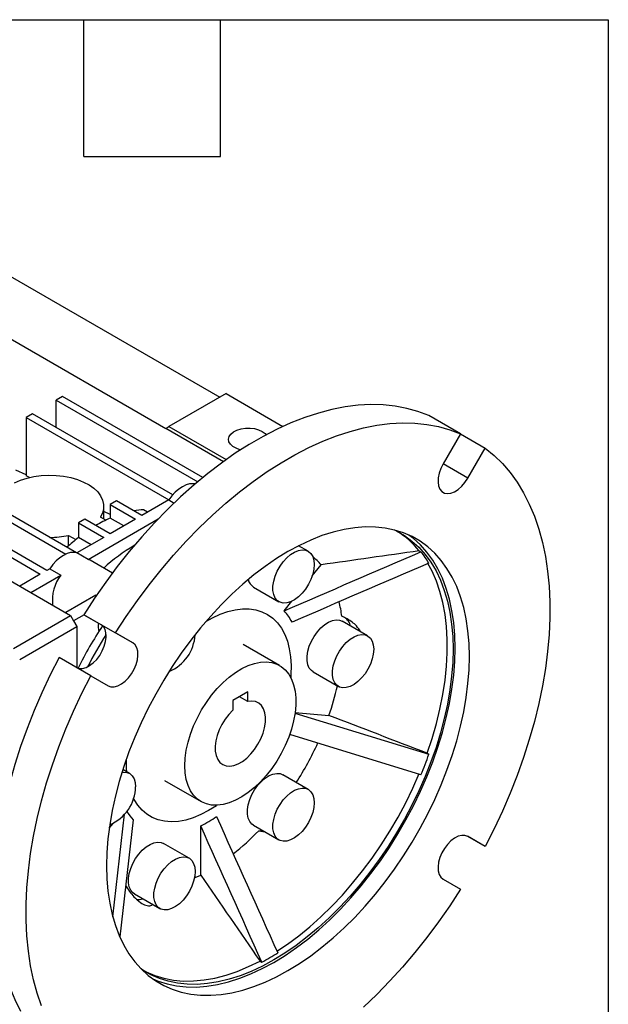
# Model space of a CAD drawing. Header units: inches. Extents: x 1 to 43, y 1 to 33.
# Tile 7 of 7: x 37.8 to 43, y 24.4 to 33. Entities that reach past the tile are written whole.
import ezdxf

# ---------------------------------------------------------------- set-up
doc = ezdxf.new("R2010")
doc.units = ezdxf.units.IN
doc.header["$LTSCALE"] = 4
doc.header["$MEASUREMENT"] = 0
doc.layers.add('TEXT', color=140, linetype='Continuous', lineweight=25)

msp = doc.modelspace()

# ---------------------------------------------------------------- linework, layer by layer
for p, q in [((37.7553, 30.7501), (39.5927, 29.6894)), ((37.2821, 30.4768), (39.1194, 29.4162)), ((39.6484, 29.7215), (39.1473, 29.4322)), ((39.6484, 29.7215), (40.1474, 29.4335)), ((38.2147, 29.6974), (38.159, 29.6653)), ((38.159, 29.6653), (39.4, 28.9489)), ((38.159, 29.4242), (38.159, 29.6653)), ((39.4457, 28.9868), (38.2147, 29.6974)), ((37.9502, 29.5447), (37.8945, 29.5126)), ((39.1811, 28.8341), (37.9502, 29.5447)), ((41.7034, 29.3682), (41.425, 29.5289)), ((37.8945, 29.5126), (37.8945, 29.0005)), ((37.8945, 29.5126), (39.1467, 28.7897)), ((39.1194, 29.4162), (39.1473, 29.4322)), ((39.6246, 29.1245), (39.1194, 29.4162)), ((39.1473, 29.4322), (39.6494, 29.1424)), ((41.7034, 29.3682), (41.5515, 29.1051)), ((41.7034, 29.3682), (41.9199, 29.2432)), ((41.768, 28.9801), (41.9199, 29.2432)), ((41.768, 28.9801), (41.5515, 29.1051)), ((37.0315, 29.0144), (38.2445, 28.3141)), ((38.3358, 28.3257), (37.0872, 29.0465)), ((37.8945, 29.01), (37.804, 29.0503)), ((37.93, 28.9841), (37.8945, 29.0005)), ((36.7671, 28.8617), (38.0198, 28.1385)), ((38.0755, 28.1707), (36.8227, 28.8938)), ((38.6879, 28.7814), (38.6323, 28.7492)), ((38.9107, 28.6528), (38.6879, 28.7814)), ((39.1459, 28.7886), (38.9107, 28.6528)), ((39.1459, 28.7886), (39.1921, 28.7619)), ((38.5758, 28.6211), (38.5758, 28.7331)), ((38.6323, 28.6602), (38.5758, 28.6862)), ((38.6323, 28.7492), (38.855, 28.6206)), ((38.6323, 28.7492), (38.6323, 28.6292)), ((38.9609, 28.6818), (38.9246, 28.7027)), ((38.4096, 28.6206), (38.3539, 28.5885)), ((38.3539, 28.5885), (38.5766, 28.4599)), ((38.3539, 28.5885), (38.3539, 28.4591)), ((38.6323, 28.4921), (38.4096, 28.6206)), ((38.4388, 28.2679), (39.0526, 28.6222)), ((38.5932, 28.611), (38.5462, 28.6381)), ((38.751, 28.5606), (38.6323, 28.6292)), ((38.855, 28.6206), (38.6323, 28.4921)), ((38.2678, 28.4774), (38.3311, 28.4409)), ((38.2678, 28.3871), (38.2678, 28.4774)), ((38.5766, 28.4599), (38.3413, 28.3241)), ((38.4645, 28.3952), (38.3539, 28.4591)), ((37.3099, 28.3394), (38.2843, 27.7769)), ((38.4388, 28.2679), (38.3413, 28.3241)), ((40.3679, 28.3392), (40.2849, 28.3872)), ((41.3419, 28.3427), (41.3574, 28.3338)), ((38.6512, 28.1477), (38.4569, 28.2599)), ((38.102, 28.1859), (38.0755, 28.1707)), ((38.102, 28.1859), (38.1994, 28.1297)), ((40.404, 28.1241), (40.4809, 28.2198)), ((38.0198, 28.1385), (37.8389, 28.0341)), ((37.9363, 27.9778), (38.1994, 28.1297)), ((39.8893, 28.0246), (40.112, 27.896)), ((38.5056, 27.9529), (38.2425, 27.801)), ((38.5056, 27.9529), (38.5103, 27.9502)), ((40.157, 27.8169), (40.2241, 27.9003)), ((37.7832, 27.4876), (38.2843, 27.7769)), ((38.2843, 27.7769), (38.3121, 27.7287)), ((38.4035, 27.7814), (38.3121, 27.7287)), ((38.3121, 27.7287), (38.34, 27.6805)), ((38.4007, 27.783), (38.6791, 27.6223)), ((38.5526, 27.6953), (38.4007, 27.783)), ((40.8899, 27.5966), (40.6672, 27.7251)), ((37.8389, 27.3912), (38.34, 27.6805)), ((38.34, 27.6805), (38.34, 27.3182)), ((38.831, 27.5346), (38.5526, 27.6953)), ((38.831, 27.5346), (38.6791, 27.6223)), ((40.1181, 27.3368), (39.798, 27.5216)), ((38.4626, 27.2473), (38.1842, 27.408)), ((38.4626, 27.2473), (38.6145, 27.1596)), ((40.4113, 27.2819), (40.634, 27.1533)), ((39.8399, 27.106), (39.7074, 27.0295)), ((39.7074, 27.0295), (39.7074, 26.9453)), ((39.8399, 27.0218), (39.767, 27.0639)), ((39.8399, 27.0218), (39.8399, 27.106)), ((40.2512, 26.9207), (41.427, 26.5594)), ((40.2543, 26.9258), (40.5505, 26.8993)), ((41.3574, 26.38), (40.2067, 26.7336)), ((41.4115, 26.5683), (41.427, 26.5594)), ((38.802, 26.3912), (38.7435, 26.425)), ((40.3679, 26.2512), (40.1452, 26.3798)), ((39.1091, 26.3283), (39.4292, 26.1434)), ((38.6566, 25.1329), (38.7583, 26.0345)), ((38.6239, 25.9096), (38.6582, 25.9523)), ((38.8335, 25.9848), (38.7178, 24.9595)), ((39.4257, 25.5), (39.4257, 25.9319)), ((39.8893, 25.9365), (40.112, 25.808)), ((39.9343, 25.889), (39.963, 25.894)), ((39.9343, 25.889), (39.9887, 25.8791)), ((41.9199, 25.7508), (41.7664, 25.8395)), ((41.9199, 25.7508), (41.768, 25.8386)), ((39.3239, 25.6486), (39.1012, 25.7771)), ((41.5515, 25.4635), (41.7034, 25.3758)), ((38.8454, 25.3339), (39.0681, 25.2053)), ((39.9463, 24.7456), (39.9617, 24.7367))]:
    msp.add_line(p, q)
at = {"flags": 128}
for points in [[(41.425, 29.5289), (41.3309, 29.5647), (41.2327, 29.5922), (41.1308, 29.6114), (41.0255, 29.6222), (40.917, 29.6247), (40.8057, 29.6187), (40.6918, 29.6044), (40.5758, 29.5817), (40.4578, 29.5508), (40.3383, 29.5116), (40.2176, 29.4644), (40.0961, 29.4092), (39.974, 29.3463), (39.8517, 29.2757), (39.7296, 29.1977), (39.6081, 29.1125), (39.4874, 29.0204), (39.3679, 28.9216), (39.25, 28.8164), (39.1339, 28.705), (39.02, 28.5879), (38.9087, 28.4653), (38.8002, 28.3376), (38.6949, 28.2051), (38.593, 28.0683), (38.4948, 27.9275), (38.4007, 27.783)], [(38.6791, 27.6223), (38.7732, 27.7668), (38.8714, 27.9076), (38.9733, 28.0444), (39.0786, 28.1769), (39.1871, 28.3046), (39.2984, 28.4272), (39.4123, 28.5443), (39.5283, 28.6557), (39.6463, 28.7609), (39.7658, 28.8597), (39.8865, 28.9518), (40.008, 29.037), (40.1301, 29.115), (40.2524, 29.1856), (40.3744, 29.2485), (40.496, 29.3037), (40.6167, 29.3509), (40.7362, 29.3901), (40.8541, 29.421), (40.9702, 29.4437), (41.0841, 29.458), (41.1954, 29.464), (41.3039, 29.4615), (41.4092, 29.4507), (41.5111, 29.4315), (41.6093, 29.404), (41.7034, 29.3682)], [(39.7756, 29.2279), (39.7702, 29.2293), (39.7361, 29.2415), (39.7077, 29.2579), (39.6866, 29.2776), (39.674, 29.2996), (39.6705, 29.3226), (39.6763, 29.3456), (39.6911, 29.3671), (39.7141, 29.3861), (39.7441, 29.4015), (39.7794, 29.4125), (39.8182, 29.4185), (39.8583, 29.4191), (39.8976, 29.4144), (39.934, 29.4047), (39.9655, 29.3903), (39.9655, 29.3903)], [(39.9655, 29.3903), (39.9904, 29.3721), (40.0008, 29.3608)], [(41.9199, 29.2432), (41.9979, 29.1795), (42.0708, 29.1083), (42.1384, 29.0296), (42.2004, 28.9438), (42.2568, 28.8511), (42.3073, 28.7516), (42.3518, 28.6459), (42.3902, 28.534), (42.4224, 28.4164), (42.4482, 28.2933), (42.4676, 28.1651), (42.4806, 28.0323), (42.4871, 27.895), (42.4871, 27.7539), (42.4806, 27.6091), (42.4676, 27.4613), (42.4482, 27.3107), (42.4224, 27.1578), (42.3902, 27.003), (42.3518, 26.8468), (42.3073, 26.6896), (42.2568, 26.5319), (42.2004, 26.3741), (42.1384, 26.2166), (42.0708, 26.06), (41.9979, 25.9046), (41.9199, 25.7508)], [(41.5515, 29.1051), (41.5313, 29.0648), (41.5168, 29.0234), (41.5085, 28.9829), (41.5068, 28.9451), (41.5119, 28.9115), (41.5233, 28.8836), (41.5408, 28.8626), (41.5634, 28.8496), (41.5902, 28.8449), (41.6201, 28.8489), (41.6517, 28.8614), (41.6837, 28.8818), (41.7146, 28.9092), (41.7431, 28.9424), (41.768, 28.9801)], [(37.7933, 28.9389), (37.8457, 28.9617), (37.9031, 28.9801), (37.9643, 28.9938), (38.0283, 29.0024), (38.0936, 29.0058), (38.1592, 29.0039), (38.2237, 28.9968), (38.2859, 28.9847), (38.3445, 28.9676), (38.3985, 28.9461), (38.4468, 28.9204), (38.4884, 28.8911), (38.5226, 28.8588), (38.5488, 28.824), (38.5663, 28.7875), (38.5749, 28.7499), (38.5744, 28.712), (38.5647, 28.6745), (38.5462, 28.6381), (38.5462, 28.6381)], [(39.3767, 28.9291), (39.3583, 28.9316), (39.3289, 28.9295), (39.2977, 28.9206), (39.2656, 28.9051), (39.2335, 28.8836), (39.2023, 28.8564), (39.1729, 28.8245), (39.1459, 28.7886)], [(40.1912, 24.6619), (40.2911, 24.7231), (40.3906, 24.7915), (40.4894, 24.8665), (40.5869, 24.948), (40.6829, 25.0356), (40.7769, 25.129), (40.8687, 25.2278), (40.9577, 25.3316), (41.0437, 25.44), (41.1264, 25.5526), (41.2054, 25.6689), (41.2804, 25.7885), (41.351, 25.9109), (41.4171, 26.0357), (41.4784, 26.1622), (41.5346, 26.2901), (41.5854, 26.4188), (41.6308, 26.5479), (41.6705, 26.6767), (41.7044, 26.8048), (41.7323, 26.9318), (41.7541, 27.057), (41.7697, 27.18), (41.7791, 27.3004), (41.7822, 27.4175), (41.7791, 27.5311), (41.7697, 27.6405), (41.7541, 27.7455), (41.7323, 27.8456), (41.7044, 27.9403), (41.6705, 28.0294), (41.6308, 28.1124), (41.5854, 28.189), (41.5346, 28.259), (41.4784, 28.322), (41.4171, 28.3778), (41.351, 28.4263), (41.2804, 28.4671), (41.2054, 28.5001), (41.1264, 28.5253), (41.0437, 28.5424), (40.9577, 28.5515), (40.8687, 28.5525), (40.7769, 28.5454), (40.6829, 28.5302), (40.5869, 28.507), (40.4894, 28.4758), (40.3906, 28.4369), (40.2911, 28.3903), (40.1912, 28.3363), (40.0913, 28.275), (39.9918, 28.2067), (39.8931, 28.1316), (39.7956, 28.0502), (39.6996, 27.9625), (39.6056, 27.8692), (39.5138, 27.7704), (39.4248, 27.6666), (39.3387, 27.5581), (39.2561, 27.4456), (39.1771, 27.3292), (39.1021, 27.2096), (39.0315, 27.0872), (38.9654, 26.9625), (38.9041, 26.8359), (38.8479, 26.708), (38.797, 26.5793), (38.7517, 26.4503), (38.712, 26.3214), (38.6781, 26.1933), (38.6502, 26.0664), (38.6284, 25.9411), (38.6128, 25.8181), (38.6034, 25.6978), (38.6003, 25.5806), (38.6034, 25.4671), (38.6128, 25.3576), (38.6284, 25.2526), (38.6502, 25.1526), (38.6781, 25.0578), (38.712, 24.9688), (38.7517, 24.8858), (38.797, 24.8091), (38.8479, 24.7392), (38.9041, 24.6761), (38.9654, 24.6203), (39.0315, 24.5719), (39.1021, 24.5311), (39.1771, 24.498), (39.2561, 24.4729), (39.3387, 24.4557), (39.4248, 24.4466), (39.5138, 24.4456), (39.6056, 24.4528), (39.6996, 24.468), (39.7956, 24.4912), (39.8931, 24.5223), (39.9918, 24.5612), (40.0913, 24.6078), (40.1912, 24.6619)], [(41.1253, 28.5256), (41.1427, 28.517), (41.2126, 28.4767), (41.2779, 28.4288), (41.3385, 28.3736), (41.394, 28.3113), (41.4443, 28.2421), (41.4892, 28.1663), (41.5284, 28.0843), (41.5619, 27.9962), (41.5894, 27.9026), (41.611, 27.8037), (41.6265, 27.6999), (41.6358, 27.5917), (41.6389, 27.4794), (41.6358, 27.3636), (41.6265, 27.2446), (41.611, 27.123), (41.5894, 26.9992), (41.5619, 26.8737), (41.5284, 26.747), (41.4892, 26.6196), (41.4443, 26.4921), (41.394, 26.3648), (41.3385, 26.2384), (41.2779, 26.1133), (41.2126, 25.9899), (41.1427, 25.8689), (41.0686, 25.7507), (40.9905, 25.6357), (40.9088, 25.5244), (40.8237, 25.4172), (40.7357, 25.3145), (40.645, 25.2169), (40.552, 25.1246), (40.4571, 25.0379), (40.3607, 24.9574), (40.2631, 24.8832), (40.1647, 24.8157), (40.066, 24.7551)], [(40.066, 24.7342), (40.1659, 24.7955), (40.2654, 24.8638), (40.3641, 24.9388), (40.4616, 25.0203), (40.5576, 25.1079), (40.6517, 25.2013), (40.7434, 25.3001), (40.8324, 25.4039), (40.9185, 25.5123), (41.0011, 25.6249), (41.0801, 25.7412), (41.1551, 25.8608), (41.2258, 25.9833), (41.2918, 26.108), (41.3531, 26.2345), (41.4093, 26.3624), (41.4602, 26.4912), (41.5055, 26.6202), (41.5452, 26.749), (41.5791, 26.8772), (41.607, 27.0041), (41.6288, 27.1293), (41.6444, 27.2523), (41.6538, 27.3727), (41.657, 27.4898), (41.6538, 27.6034), (41.6444, 27.7129), (41.6288, 27.8178), (41.607, 27.9179), (41.5791, 28.0126), (41.5452, 28.1017), (41.5055, 28.1847), (41.4602, 28.2613), (41.4093, 28.3313), (41.3531, 28.3943), (41.2918, 28.4502), (41.2518, 28.4808)], [(38.3413, 28.3241), (38.3144, 28.3289), (38.2849, 28.3268), (38.2537, 28.3179), (38.2216, 28.3025), (38.1896, 28.2809), (38.1584, 28.2538), (38.1289, 28.2218), (38.102, 28.1859)], [(40.4209, 28.2221), (40.4176, 28.1806), (40.408, 28.1369), (40.3922, 28.0925), (40.3709, 28.049), (40.3449, 28.008), (40.3151, 27.9709), (40.2826, 27.9392), (40.2486, 27.9139), (40.2142, 27.8959), (40.1808, 27.886), (40.1495, 27.8844), (40.1215, 27.8913), (40.0977, 27.9063), (40.0791, 27.929), (40.0663, 27.9585), (40.0598, 27.9938), (40.0598, 28.0335), (40.0663, 28.0763), (40.0791, 28.1205), (40.0977, 28.1647), (40.1215, 28.2071), (40.1495, 28.2464), (40.1808, 28.2809), (40.2142, 28.3096), (40.2486, 28.3313), (40.2826, 28.3453), (40.3151, 28.3511), (40.3449, 28.3484), (40.3709, 28.3374), (40.3922, 28.3185), (40.408, 28.2923), (40.4176, 28.2597), (40.4209, 28.2221)], [(38.4569, 28.2599), (38.4555, 28.2606), (38.4388, 28.2679)], [(41.4115, 26.5683), (41.455, 26.6981), (41.4926, 26.8274), (41.5242, 26.9558), (41.5496, 27.0828), (41.5687, 27.2078), (41.5815, 27.3303), (41.588, 27.4498), (41.588, 27.5659), (41.5815, 27.678), (41.5687, 27.7857), (41.5496, 27.8886), (41.5242, 27.9862), (41.4926, 28.0782), (41.455, 28.1641), (41.4187, 28.2315)], [(39.4723, 27.723), (39.5292, 27.7553), (39.5968, 27.787), (39.6634, 27.8109), (39.7286, 27.8268), (39.7917, 27.8345), (39.8523, 27.834), (39.9097, 27.8254), (39.9634, 27.8086), (40.013, 27.7838), (40.0581, 27.7513), (40.0983, 27.7113), (40.1331, 27.6641), (40.1624, 27.6103), (40.1857, 27.5503), (40.203, 27.4845), (40.2141, 27.4136), (40.2189, 27.3382), (40.2173, 27.2589), (40.2154, 27.2324)], [(40.4113, 27.2819), (40.397, 27.2922), (40.3784, 27.3149), (40.3656, 27.3444), (40.3591, 27.3797), (40.3591, 27.4194), (40.3656, 27.4621), (40.3784, 27.5064), (40.397, 27.5506), (40.4207, 27.593), (40.4488, 27.6322), (40.48, 27.6668), (40.5135, 27.6955), (40.5478, 27.7172), (40.5819, 27.7312), (40.6144, 27.737), (40.6442, 27.7343), (40.6672, 27.7251)], [(38.3361, 27.3203), (38.361, 27.3114), (38.3895, 27.3111), (38.4204, 27.3193), (38.4524, 27.3359), (38.484, 27.3599), (38.5139, 27.3904), (38.5407, 27.426), (38.5633, 27.4652), (38.5808, 27.5063), (38.5922, 27.5474), (38.5973, 27.5868), (38.5956, 27.6228), (38.5873, 27.6537), (38.5728, 27.6782), (38.5526, 27.6953)], [(40.9429, 27.4794), (40.9396, 27.438), (40.9299, 27.3943), (40.9142, 27.3498), (40.8929, 27.3063), (40.8669, 27.2653), (40.8371, 27.2283), (40.8046, 27.1965), (40.7706, 27.1712), (40.7362, 27.1532), (40.7028, 27.1433), (40.6715, 27.1417), (40.6434, 27.1486), (40.6197, 27.1637), (40.6011, 27.1863), (40.5883, 27.2158), (40.5818, 27.2511), (40.5818, 27.2908), (40.5883, 27.3336), (40.6011, 27.3778), (40.6197, 27.422), (40.6434, 27.4644), (40.6715, 27.5037), (40.7028, 27.5382), (40.7362, 27.5669), (40.7706, 27.5886), (40.8046, 27.6026), (40.8371, 27.6084), (40.8669, 27.6057), (40.8929, 27.5947), (40.9142, 27.5758), (40.9299, 27.5496), (40.9396, 27.5171), (40.9429, 27.4794)], [(38.6145, 27.1596), (38.6393, 27.1507), (38.6679, 27.1503), (38.6988, 27.1586), (38.7308, 27.1752), (38.7624, 27.1992), (38.7923, 27.2297), (38.8191, 27.2653), (38.8417, 27.3045), (38.8592, 27.3456), (38.8706, 27.3867), (38.8756, 27.4261), (38.874, 27.4621), (38.8657, 27.493), (38.8512, 27.5175), (38.831, 27.5346)], [(38.1842, 27.408), (38.1062, 27.2543), (38.0333, 27.0989), (37.9657, 26.9422), (37.9037, 26.7847), (37.8473, 26.6269), (37.7968, 26.4692), (37.7523, 26.312), (37.7139, 26.1558), (37.6817, 26.0011), (37.6559, 25.8482), (37.6365, 25.6976), (37.6235, 25.5497), (37.617, 25.405), (37.617, 25.2638), (37.6235, 25.1266), (37.6365, 24.9937), (37.6559, 24.8656), (37.6817, 24.7425), (37.7139, 24.6249), (37.7523, 24.513), (37.7968, 24.4072), (37.8473, 24.3078)], [(39.2865, 26.4589), (39.2897, 26.5249), (39.2991, 26.5936), (39.3148, 26.6643), (39.3365, 26.736), (39.3638, 26.8077), (39.3965, 26.8785), (39.4341, 26.9476), (39.4762, 27.0139), (39.5221, 27.0767), (39.5713, 27.135), (39.6231, 27.1883), (39.6769, 27.2357), (39.732, 27.2766), (39.7876, 27.3105), (39.843, 27.337), (39.8975, 27.3557), (39.9504, 27.3664), (40.001, 27.3689), (40.0486, 27.3633), (40.0927, 27.3495), (40.1326, 27.3277), (40.1678, 27.2983), (40.1979, 27.2617), (40.2224, 27.2182), (40.2411, 27.1685), (40.2537, 27.1132), (40.26, 27.053), (40.26, 26.9888), (40.2537, 26.9213), (40.2411, 26.8515), (40.2224, 26.7802), (40.1979, 26.7084), (40.1678, 26.637), (40.1326, 26.5669), (40.0927, 26.4991), (40.0486, 26.4345), (40.001, 26.3738), (39.9504, 26.3179), (39.8975, 26.2675), (39.843, 26.2233), (39.7876, 26.1858), (39.732, 26.1556), (39.6769, 26.1329), (39.6231, 26.1182), (39.5713, 26.1116), (39.5221, 26.1131), (39.4762, 26.1229), (39.4341, 26.1407), (39.3965, 26.1663), (39.3638, 26.1994), (39.3365, 26.2395), (39.3148, 26.2862), (39.2991, 26.3388), (39.2897, 26.3966), (39.2865, 26.4589)], [(38.0307, 24.3523), (37.9923, 24.4641), (37.9601, 24.5818), (37.9343, 24.7048), (37.9148, 24.833), (37.9019, 24.9659), (37.8954, 25.1031), (37.8954, 25.2443), (37.9019, 25.389), (37.9148, 25.5369), (37.9343, 25.6875), (37.9601, 25.8404), (37.9923, 25.9951), (38.0307, 26.1513), (38.0752, 26.3085), (38.1257, 26.4662), (38.182, 26.624), (38.2441, 26.7815), (38.3117, 26.9381), (38.3846, 27.0936), (38.4626, 27.2473)], [(39.7074, 26.9453), (39.6723, 26.9083), (39.6402, 26.8664), (39.612, 26.8208), (39.5886, 26.7728), (39.5707, 26.7238), (39.5587, 26.6754), (39.5531, 26.6288), (39.554, 26.5855), (39.5614, 26.5468), (39.575, 26.5137), (39.5945, 26.4874), (39.6192, 26.4685), (39.6486, 26.4576), (39.6816, 26.455), (39.7173, 26.4609), (39.7547, 26.475), (39.7926, 26.4969), (39.83, 26.5259), (39.8657, 26.5613), (39.8988, 26.602), (39.9281, 26.6467), (39.9528, 26.6942), (39.9723, 26.7431), (39.9859, 26.7919), (39.9933, 26.8391), (39.9942, 26.8834), (39.9886, 26.9235), (39.9766, 26.9582), (39.9587, 26.9864), (39.9353, 27.0074), (39.9071, 27.0205), (39.875, 27.0254), (39.8399, 27.0218)], [(38.7361, 26.4017), (38.7492, 26.4031), (38.779, 26.4004), (38.805, 26.3894), (38.8263, 26.3705), (38.842, 26.3443), (38.8517, 26.3117), (38.855, 26.2741)], [(39.8893, 25.9365), (39.875, 25.9469), (39.8564, 25.9696), (39.8436, 25.9991), (39.8371, 26.0343), (39.8371, 26.074), (39.8436, 26.1168), (39.8564, 26.1611), (39.875, 26.2052), (39.8988, 26.2477), (39.9268, 26.2869), (39.9581, 26.3215), (39.9915, 26.3501), (40.0259, 26.3719), (40.0599, 26.3859), (40.0924, 26.3916), (40.1222, 26.389), (40.1452, 26.3798)], [(40.0942, 24.8315), (40.1857, 24.8926), (40.2852, 24.9663), (40.3836, 25.0466), (40.4805, 25.1333), (40.5756, 25.226), (40.6683, 25.3243), (40.7584, 25.4278), (40.8454, 25.5361), (40.9291, 25.6487), (41.009, 25.7652), (41.0849, 25.8851), (41.1564, 26.008), (41.2232, 26.1332), (41.2852, 26.2604), (41.3419, 26.3889)], [(40.4209, 26.1341), (40.4176, 26.0926), (40.408, 26.0489), (40.3922, 26.0045), (40.3709, 25.961), (40.3449, 25.92), (40.3151, 25.8829), (40.2826, 25.8512), (40.2486, 25.8258), (40.2142, 25.8079), (40.1808, 25.798), (40.1495, 25.7964), (40.1215, 25.8033), (40.0977, 25.8183), (40.0791, 25.841), (40.0663, 25.8705), (40.0598, 25.9057), (40.0598, 25.9455), (40.0663, 25.9882), (40.0791, 26.0325), (40.0977, 26.0766), (40.1215, 26.1191), (40.1495, 26.1583), (40.1808, 26.1929), (40.2142, 26.2216), (40.2486, 26.2433), (40.2826, 26.2573), (40.3151, 26.2631), (40.3449, 26.2604), (40.3709, 26.2494), (40.3922, 26.2304), (40.408, 26.2042), (40.4176, 26.1717), (40.4209, 26.1341)], [(39.4953, 26.065), (39.4275, 26.0296), (39.3603, 26.0018), (39.2943, 25.9819), (39.2301, 25.97), (39.1682, 25.9664), (39.1092, 25.971), (39.0535, 25.9837), (39.0018, 26.0045), (38.9544, 26.0332), (38.9117, 26.0695), (38.8742, 26.1131), (38.8421, 26.1636), (38.8371, 26.1731)], [(39.5683, 26.1114), (39.5631, 26.1078), (39.4953, 26.065)], [(41.768, 25.8386), (41.7431, 25.8475), (41.7146, 25.8478), (41.6837, 25.8395), (41.6517, 25.823), (41.6201, 25.799), (41.5902, 25.7685), (41.5634, 25.7328), (41.5408, 25.6936), (41.5233, 25.6526), (41.5119, 25.6114), (41.5068, 25.572), (41.5085, 25.5361), (41.5168, 25.5052), (41.5313, 25.4806), (41.5515, 25.4635)], [(38.8454, 25.3339), (38.8311, 25.3442), (38.8125, 25.3669), (38.7997, 25.3964), (38.7932, 25.4316), (38.7932, 25.4714), (38.7997, 25.5141), (38.8125, 25.5584), (38.8311, 25.6026), (38.8548, 25.645), (38.8828, 25.6842), (38.9141, 25.7188), (38.9475, 25.7475), (38.9819, 25.7692), (39.016, 25.7832), (39.0485, 25.789), (39.0783, 25.7863), (39.1012, 25.7771)], [(39.377, 25.5314), (39.3737, 25.49), (39.364, 25.4462), (39.3482, 25.4018), (39.327, 25.3583), (39.301, 25.3173), (39.2712, 25.2803), (39.2387, 25.2485), (39.2046, 25.2232), (39.1703, 25.2052), (39.1368, 25.1953), (39.1055, 25.1937), (39.0775, 25.2006), (39.0538, 25.2156), (39.0352, 25.2383), (39.0224, 25.2678), (39.0159, 25.3031), (39.0159, 25.3428), (39.0224, 25.3856), (39.0352, 25.4298), (39.0538, 25.474), (39.0775, 25.5164), (39.1055, 25.5557), (39.1368, 25.5902), (39.1703, 25.6189), (39.2046, 25.6406), (39.2387, 25.6546), (39.2712, 25.6604), (39.301, 25.6577), (39.327, 25.6467), (39.3482, 25.6278), (39.364, 25.6016), (39.3737, 25.569), (39.377, 25.5314)], [(39.3707, 25.4735), (39.3783, 25.477), (39.4257, 25.5)], [(41.7034, 25.3758), (41.6093, 25.2314), (41.5111, 25.0905), (41.4092, 24.9537), (41.3039, 24.8212), (41.1954, 24.6935), (41.0841, 24.5709), (40.9702, 24.4538), (40.8541, 24.3425)], [(40.066, 24.7551), (39.9672, 24.7016), (39.8688, 24.6556), (39.7712, 24.6171), (39.6748, 24.5863), (39.5799, 24.5634), (39.4869, 24.5484), (39.3963, 24.5413), (39.3082, 24.5423), (39.2232, 24.5513), (39.1414, 24.5682), (39.0634, 24.5931), (38.9892, 24.6258), (38.9194, 24.6661), (38.9034, 24.6768)], [(38.9291, 24.6599), (38.9468, 24.6508), (39.0227, 24.6185), (39.1026, 24.5943), (39.1863, 24.5783), (39.2733, 24.5705), (39.3634, 24.571), (39.4561, 24.5798), (39.5512, 24.5968), (39.6481, 24.622), (39.7465, 24.6553), (39.846, 24.6966), (39.9463, 24.7456)], [(39.0054, 24.5896), (39.0518, 24.5703), (39.1308, 24.5452), (39.2135, 24.528), (39.2995, 24.519), (39.3886, 24.518), (39.4803, 24.5251), (39.5743, 24.5403), (39.6703, 24.5635), (39.7678, 24.5946), (39.8666, 24.6335), (39.9661, 24.6801), (40.066, 24.7342)]]:
    msp.add_lwpolyline(points, dxfattribs=at)
for centre, radius, start, end in [((38.9543, 28.0301), 0.6733, 92.52612, 99.77496), ((39.1142, 27.5465), 1.1851, 113.99407, 120.81418), ((40.7391, 27.8589), 0.7729, 38.75292, 57.64638), ((38.1044, 29.2514), 0.791, 269.86736, 281.9237), ((39.4222, 27.0942), 1.7332, 128.05132, 132.42663), ((39.6258, 27.0495), 1.5512, 120.32753, 132.60564), ((40.6607, 27.7701), 0.8961, 31.22845, 38.97289), ((40.0279, 27.8356), 0.594, 40.30387, 50.21012), ((38.4887, 27.9099), 0.3633, 142.77914, 186.75408), ((39.9475, 28.1152), 0.1077, 193.30547, 237.29431), ((39.5321, 27.6197), 1.1414, 7.51442, 14.03907), ((39.8181, 27.5047), 0.4608, 27.55483, 42.64652), ((40.6231, 27.657), 0.1204, 12.26635, 58.0616), ((41.072, 25.9906), 3.025, 145.93066, 154.06579), ((38.7701, 27.677), 0.2424, 172.53811, 190.42201), ((41.1343, 25.9547), 3.0282, 146.91441, 153.0826), ((39.0106, 27.6253), 0.3665, 292.25518, 357.12126), ((38.2528, 27.7007), 2.4335, 340.7716, 347.1244), ((37.8383, 27.8574), 2.8771, 327.4868, 335.35849), ((39.6955, 26.4833), 0.924, 178.37262, 184.73472), ((38.0406, 27.7701), 3.5962, 337.2614, 340.32724), ((38.4891, 26.2794), 0.3659, 292.37609, 359.16564), ((39.1628, 26.2894), 0.4485, 210.94523, 222.76811), ((38.9592, 26.9007), 1.0753, 295.71132, 304.2833), ((38.3127, 27.4421), 2.2454, 308.5185, 316.23643), ((38.8809, 25.4248), 0.1388, 261.3078, 285.96157), ((38.984, 26.5911), 2.0964, 297.80044, 302.19418)]:
    msp.add_arc(centre, radius, start, end)
for points in [[(40.157, 27.8169), (40.5571, 27.9895), (40.9572, 28.1616), (41.3574, 28.3338)], [(41.3419, 28.3427), (41.0549, 28.3018), (40.7679, 28.2608), (40.4809, 28.2198)], [(41.427, 28.2347), (41.0268, 28.0626), (40.6267, 27.8904), (40.2266, 27.7178)], [(41.4115, 26.5683), (41.1245, 26.6787), (40.8375, 26.789), (40.5505, 26.8993)], [(39.5649, 26.0122), (39.7433, 25.6138), (39.9221, 25.2154), (40.1009, 24.817)], [(39.9617, 24.7367), (39.7829, 25.135), (39.6041, 25.5334), (39.4257, 25.9319)], [(39.4257, 25.5), (39.5992, 25.2485), (39.7727, 24.997), (39.9463, 24.7456)]]:
    msp.add_open_spline(points, degree=3)
for points, knots in [([(40.8281, 27.6322), (40.8172, 27.6502), (40.7979, 27.6817), (40.7545, 27.7181), (40.7113, 27.7465), (40.6795, 27.7615), (40.6637, 27.7689)], [0, 0, 0, 0, 0.307712, 0.539741, 0.772147, 1, 1, 1, 1]), ([(38.7659, 25.4081), (38.7776, 25.3908), (38.8011, 25.3561), (38.8448, 25.3036), (38.8942, 25.258), (38.9461, 25.2315), (38.9839, 25.2273), (38.9997, 25.2384), (39.0047, 25.2419)], [0, 0, 0, 0, 0.162401, 0.324519, 0.544557, 0.728874, 0.913806, 1, 1, 1, 1])]:
    msp.add_open_spline(points, degree=3, knots=knots)
at = {"layer": 'TEXT'}
for p, q in [((1, 33), (43, 33)), ((38.4, 31.8), (38.4, 33)), ((39.6, 31.8), (39.6, 33)), ((43, 33), (43, 1)), ((38.4, 31.8), (39.6, 31.8))]:
    msp.add_line(p, q, dxfattribs=at)

doc.saveas('drawing.dxf')
